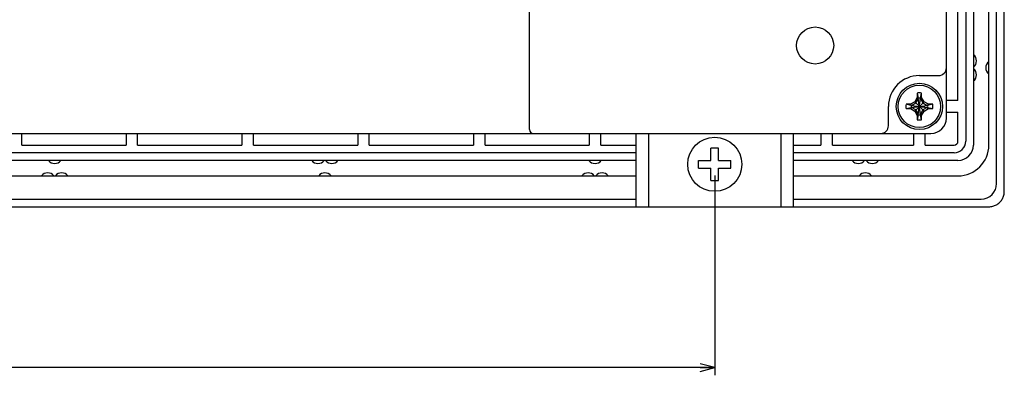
# Model space of a CAD drawing. Extents: x 8 to 833, y 0 to 484.
# Tile 15 of 22: x 705 to 833, y 90 to 136. Entities that reach past the tile are written whole.
import ezdxf
from ezdxf.enums import TextEntityAlignment as Align

# ---------------------------------------------------------------- set-up
doc = ezdxf.new("R2010")
doc.units = 0
doc.header["$LTSCALE"] = 46.255
doc.layers.get('0').update_dxf_attribs({"linetype": 'CONTINUOUS'})
doc.layers.add('AXIS', color=7, linetype='CONTINUOUS')
doc.layers.add('DIM', color=7, linetype='CONTINUOUS')
doc.styles.get("Standard").update_dxf_attribs({"font": 'txt', "width": 0.8})
doc.dimstyles.get("Standard").update_dxf_attribs({"dimtxt": 2.5, "dimasz": 2.5, "dimexe": 1.25, "dimexo": 0.625, "dimtad": 1, "dimcen": 2.5, "dimazin": 3, "dimtfac": 1, "dimtmove": 0, "dimatfit": 3})

# ---------------------------------------------------------------- blocks, each defined once
blk = doc.blocks.new('_OPEN')
at = {"color": 0, "linetype": 'BYBLOCK'}
for p, q in [((0, 0), (-1, 0.263)), ((-1, -0.263), (0, 0)), ((-1, 0), (0, 0))]:
    blk.add_line(p, q, dxfattribs=at)
blk = doc.blocks.new('*D6')
at = {"layer": 'DIM', "color": 2, "linetype": 'CONTINUOUS'}
for p, q in [((554.45, 117.07), (554.45, 92.22)), ((795.45, 116.11), (795.45, 92.22)), ((554.45, 92.22), (554.45, 90.22)), ((795.45, 92.22), (795.45, 90.22)), ((554.45, 91.22), (674.95, 91.22)), ((795.45, 91.22), (674.95, 91.22))]:
    blk.add_line(p, q, dxfattribs=at)
at = {"layer": 'DIM', "color": 2, "linetype": 'CONTINUOUS', "xscale": 1.9, "yscale": 1.9, "zscale": 1.9, "rotation": 180}
blk.add_blockref('_OPEN', (554.45, 91.22), dxfattribs=at)
at = {"layer": 'DIM', "color": 2, "linetype": 'CONTINUOUS', "xscale": 1.9, "yscale": 1.9, "zscale": 1.9}
blk.add_blockref('_OPEN', (795.45, 91.22), dxfattribs=at)
at = {"layer": 'DIM', "color": 2, "linetype": 'CONTINUOUS', "width": 0.8}
blk.add_text('241', height=4, dxfattribs=at).set_placement((674.95, 92.22), align=Align.CENTER)

msp = doc.modelspace()

# ---------------------------------------------------------------- linework, layer by layer
at = {"color": 7, "linetype": 'CONTINUOUS'}
for p, q in [((832.954, 114.061), (832.954, 356.082)), ((831.954, 115.071), (831.954, 355.071)), ((827.954, 349.571), (827.954, 120.571)), ((828.954, 350.071), (828.954, 120.071)), ((830.954, 120.071), (830.954, 350.071)), ((825.454, 123.571), (825.454, 346.571)), ((771.454, 122.071), (771.454, 304.171)), ((826.954, 125.821), (826.954, 137.921)), ((821.954, 129.071), (824.454, 129.071)), ((821.674, 126.799), (821.814, 126.142)), ((821.674, 126.799), (821.674, 126.239)), ((822.094, 126.142), (822.234, 126.799)), ((822.234, 126.239), (822.234, 126.799)), ((817.954, 122.571), (817.954, 125.071)), ((820.787, 125.351), (820.227, 125.351)), ((820.884, 125.211), (820.227, 125.351)), ((821.35, 125.676), (820.787, 125.351)), ((820.94, 125.211), (820.787, 125.351)), ((820.884, 124.931), (823.025, 125.211)), ((820.884, 125.211), (820.94, 125.211)), ((820.884, 125.211), (823.025, 124.931)), ((820.94, 125.211), (821.494, 125.532)), ((820.94, 124.931), (822.969, 125.211)), ((820.94, 125.211), (822.969, 124.931)), ((821.674, 126.239), (821.35, 125.676)), ((821.35, 125.676), (822.559, 124.467)), ((821.35, 124.467), (822.559, 125.676)), ((821.494, 125.532), (821.814, 126.086)), ((821.814, 126.086), (821.674, 126.239)), ((822.094, 124.001), (821.814, 126.142)), ((821.814, 126.086), (821.814, 126.142)), ((821.814, 124.001), (822.094, 126.142)), ((822.094, 124.057), (821.814, 126.086)), ((821.814, 124.057), (822.094, 126.086)), ((822.094, 126.086), (822.234, 126.239)), ((822.094, 126.142), (822.094, 126.086)), ((822.094, 126.086), (822.415, 125.532)), ((822.559, 125.676), (822.234, 126.239)), ((822.415, 125.532), (822.969, 125.211)), ((823.122, 125.351), (822.559, 125.676)), ((822.969, 125.211), (823.122, 125.351)), ((822.969, 125.211), (823.025, 125.211)), ((823.682, 125.351), (823.025, 125.211)), ((823.682, 125.351), (823.122, 125.351)), ((826.954, 125.821), (825.454, 125.821)), ((820.227, 124.791), (820.884, 124.931)), ((820.227, 124.791), (820.787, 124.791)), ((820.94, 124.931), (820.787, 124.791)), ((820.787, 124.791), (821.35, 124.467)), ((820.94, 124.931), (820.884, 124.931)), ((821.494, 124.611), (820.94, 124.931)), ((821.35, 124.467), (821.674, 123.904)), ((821.814, 124.057), (821.494, 124.611)), ((821.814, 124.057), (821.674, 123.904)), ((821.814, 124.001), (821.674, 123.344)), ((821.674, 123.904), (821.674, 123.344)), ((821.814, 124.001), (821.814, 124.057)), ((822.415, 124.611), (822.094, 124.057)), ((822.094, 124.057), (822.234, 123.904)), ((822.094, 124.057), (822.094, 124.001)), ((822.234, 123.344), (822.094, 124.001)), ((822.234, 123.904), (822.559, 124.467)), ((822.234, 123.344), (822.234, 123.904)), ((822.969, 124.931), (822.415, 124.611)), ((822.559, 124.467), (823.122, 124.791)), ((823.025, 124.931), (822.969, 124.931)), ((822.969, 124.931), (823.122, 124.791)), ((823.025, 124.931), (823.682, 124.791)), ((823.122, 124.791), (823.682, 124.791)), ((825.454, 124.321), (826.954, 124.321)), ((826.954, 120.571), (826.954, 124.321)), ((526.454, 121.571), (823.454, 121.571)), ((705.704, 120.071), (705.704, 121.571)), ((719.204, 121.571), (719.204, 120.071)), ((720.704, 120.071), (720.704, 121.571)), ((734.204, 121.571), (734.204, 120.071)), ((735.704, 120.071), (735.704, 121.571)), ((749.204, 121.571), (749.204, 120.071)), ((750.704, 120.071), (750.704, 121.571)), ((764.204, 121.571), (764.204, 120.071)), ((765.704, 120.071), (765.704, 121.571)), ((779.204, 121.571), (779.204, 120.071)), ((780.704, 120.071), (780.704, 121.571)), ((785.254, 112.071), (785.254, 121.571)), ((786.854, 121.571), (786.854, 112.071)), ((804.054, 112.071), (804.054, 121.571)), ((805.654, 112.071), (805.654, 121.571)), ((809.204, 121.571), (809.204, 120.071)), ((810.704, 120.071), (810.704, 121.571)), ((821.204, 121.571), (821.204, 120.071)), ((822.704, 120.071), (822.704, 121.571)), ((705.704, 120.071), (719.204, 120.071)), ((720.704, 120.071), (734.204, 120.071)), ((735.704, 120.071), (749.204, 120.071)), ((750.704, 120.071), (764.204, 120.071)), ((765.704, 120.071), (779.204, 120.071)), ((780.704, 120.071), (785.254, 120.071)), ((805.654, 120.071), (809.204, 120.071)), ((810.704, 120.071), (821.204, 120.071)), ((822.704, 120.071), (826.454, 120.071)), ((785.254, 119.071), (564.654, 119.071)), ((795.954, 119.671), (794.954, 119.671)), ((794.954, 118.071), (794.954, 119.671)), ((795.954, 118.071), (795.954, 119.671)), ((826.454, 119.071), (805.654, 119.071)), ((785.254, 118.071), (564.654, 118.071)), ((793.354, 118.071), (794.954, 118.071)), ((793.354, 117.071), (793.354, 118.071)), ((795.954, 118.071), (797.554, 118.071)), ((797.554, 117.071), (797.554, 118.071)), ((826.954, 118.071), (805.654, 118.071)), ((564.654, 116.071), (785.254, 116.071)), ((793.354, 117.071), (794.954, 117.071)), ((794.954, 115.471), (794.954, 117.071)), ((795.954, 117.071), (797.554, 117.071)), ((795.954, 115.471), (795.954, 117.071)), ((805.654, 116.071), (826.954, 116.071)), ((794.954, 115.471), (795.954, 115.471)), ((832.857, 113.443), (832.892, 113.563)), ((832.892, 113.563), (832.919, 113.686)), ((832.919, 113.686), (832.939, 113.81)), ((832.939, 113.81), (832.951, 113.935)), ((832.951, 113.935), (832.954, 114.061)), ((564.654, 113.071), (785.254, 113.071)), ((805.654, 113.071), (829.954, 113.071)), ((831.701, 112.211), (831.815, 112.261)), ((831.815, 112.261), (831.926, 112.317)), ((831.926, 112.317), (832.034, 112.381)), ((832.034, 112.381), (832.137, 112.451)), ((832.137, 112.451), (832.235, 112.527)), ((832.235, 112.527), (832.328, 112.609)), ((832.328, 112.609), (832.416, 112.697)), ((832.416, 112.697), (832.499, 112.791)), ((832.499, 112.791), (832.575, 112.889)), ((832.575, 112.889), (832.645, 112.992)), ((832.645, 112.992), (832.709, 113.1)), ((832.709, 113.1), (832.765, 113.211)), ((832.765, 113.211), (832.815, 113.325)), ((832.815, 113.325), (832.857, 113.443)), ((518.943, 112.071), (830.965, 112.071)), ((830.965, 112.071), (831.091, 112.075)), ((831.091, 112.075), (831.216, 112.087)), ((831.216, 112.087), (831.34, 112.107)), ((831.34, 112.107), (831.463, 112.134)), ((831.463, 112.134), (831.583, 112.169)), ((831.583, 112.169), (831.701, 112.211))]:
    msp.add_line(p, q, dxfattribs=at)
for centre, radius in [((821.954, 125.071), 3), ((821.954, 125.071), 2.75), ((795.454, 117.571), 3.5)]:
    msp.add_circle(centre, radius, dxfattribs=at)
for centre, radius, start, end in [((828.354, 130.971), 1, 306.8699, 53.1301), ((831.554, 130.071), 1, 126.8699, 233.1301), ((821.954, 125.071), 4, 90, 180), ((824.454, 130.071), 1, 270, 360), ((828.354, 129.171), 1, 306.8699, 53.1301), ((821.954, 125.071), 1.75, 80.7931, 99.2069), ((821.954, 125.071), 1.75, 170.7931, 189.2069), ((821.956, 125.071), 1.082, 172.56227, 187.43773), ((821.954, 125.07), 1.082, 82.56227, 97.43773), ((821.953, 125.071), 1.082, 352.56227, 7.43773), ((821.954, 125.071), 1.75, 350.7931, 9.2069), ((821.954, 125.073), 1.082, 262.56227, 277.43773), ((816.954, 122.571), 1, 270, 359.99982), ((821.954, 125.071), 1.75, 260.7931, 279.2069), ((823.454, 123.571), 2, 270, 360), ((771.954, 122.071), 0.5, 180, 270), ((826.454, 120.571), 1.5, 270, 360), ((826.454, 120.571), 0.5, 270, 360), ((826.954, 120.071), 4, 270, 360), ((826.954, 120.071), 2, 270, 360), ((709.954, 118.671), 1, 216.8699, 323.1301), ((744.054, 118.671), 1, 216.8699, 323.1301), ((745.854, 118.671), 1, 216.8699, 323.1301), ((779.954, 118.671), 1, 216.8699, 323.1301), ((814.054, 118.671), 1, 216.8699, 323.1301), ((815.854, 118.671), 1, 216.8699, 323.1301), ((709.054, 115.471), 1, 36.8699, 143.1301), ((710.854, 115.471), 1, 36.8699, 143.1301), ((744.954, 115.471), 1, 36.8699, 143.1301), ((779.054, 115.471), 1, 36.8699, 143.1301), ((780.854, 115.471), 1, 36.8699, 143.1301), ((814.954, 115.471), 1, 36.8699, 143.1301), ((829.954, 115.071), 2, 270, 360)]:
    msp.add_arc(centre, radius, start, end, dxfattribs=at)
at = {"layer": 'AXIS', "color": 7, "linetype": 'CONTINUOUS'}
msp.add_circle((808.454, 132.971), 2.4, dxfattribs=at)

# ---------------------------------------------------------------- dimensions: what is measured, and where the dimension line sits
at = {"layer": 'DIM', "color": 2, "linetype": 'CONTINUOUS'}
dim = msp.add_linear_dim(base=(795.454, 91.221), p1=(554.454, 117.571), p2=(795.454, 116.613), dimstyle='Standard', dxfattribs=at)
dim.commit()
dim.dimension.update_dxf_attribs({"geometry": '*D6', "text_midpoint": (674.554, 91.221), "dimtype": 128})

doc.saveas('drawing.dxf')
